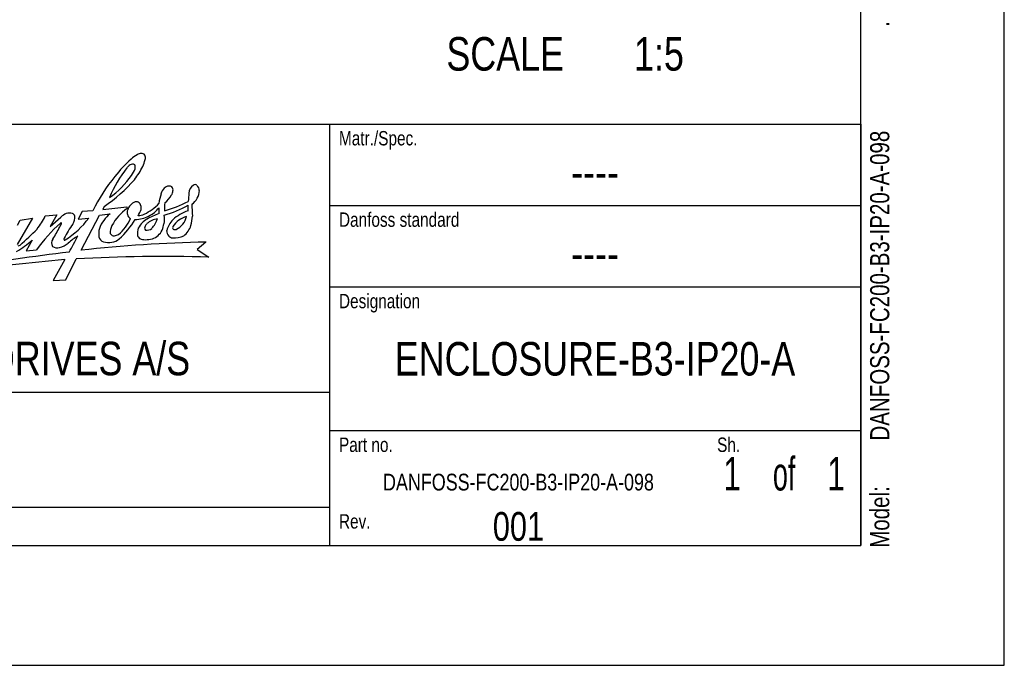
# Model space of a CAD drawing. Extents: x 0 to 420, y 0 to 297.
# Tile 18 of 38: x 317 to 420, y 0 to 67. Entities that reach past the tile are written whole.
import ezdxf
from ezdxf.enums import TextEntityAlignment as Align

# ---------------------------------------------------------------- set-up
doc = ezdxf.new("R2010")
doc.units = 0
doc.header["$LTSCALE"] = 23.1
doc.layers.get('0').update_dxf_attribs({"linetype": 'CONTINUOUS'})
doc.styles.get("Standard").update_dxf_attribs({"font": 'txt', "width": 0.8})

# ---------------------------------------------------------------- blocks, each defined once
blk = doc.blocks.new('FORMAT_BL0', base_point=(309.8, 35.03))
at = {"color": 3, "linetype": 'CONTINUOUS'}
for p, q in [((323.68, 47.39), (323.25, 46.59)), ((324.79, 47.45), (323.68, 47.39)), ((325.96, 47.89), (325.84, 47.59)), ((325.84, 47.59), (328.33, 47.88)), ((328.33, 47.88), (328.36, 47.7)), ((318.49, 46.69), (316.88, 43.92)), ((316.91, 45.96), (317.2, 46.49)), ((317.2, 46.49), (318.49, 46.69)), ((319.82, 46.91), (321.03, 47.02)), ((321.03, 47.02), (320.35, 45.82)), ((320.35, 45.82), (321.46, 46.8)), ((323.25, 46.59), (324.37, 46.69)), ((323.56, 43.34), (325.48, 46.98)), ((325.48, 46.98), (326.59, 47.14)), ((318.45, 44.39), (317.84, 43.27)), ((317.84, 43.27), (318.91, 43.37)), ((336.61, 44.19), (335.68, 43.4)), ((335.68, 43.4), (336.89, 42.62)), ((321.87, 42.36), (320.64, 40.18)), ((321.96, 40.25), (323.05, 42.44)), ((320.64, 40.18), (321.96, 40.25))]:
    blk.add_line(p, q, dxfattribs=at)
for centre, radius, start, end in [((340.02, 40.7), 16.55, 132.7678, 141.3405), ((334.39, 45.91), 8.92, 123.9219, 128.9859), ((329.93, 52.38), 1.06, 94.9156, 118.9133), ((329.87, 53), 0.445, 37.9594, 94.4524), ((319.53, 56.02), 11.2, 339.3288, 343.2604), ((329.66, 52.99), 0.628, 342.3871, 26.7521), ((339.16, 43.55), 13.69, 142.1212, 157.2787), ((329.43, 51.1), 1.37, 127.2624, 141.2908), ((329.05, 51.58), 0.753, 90.658, 126.7544), ((326.63, 52.81), 2.75, 322.9953, 339.5719), ((329, 52.11), 0.229, 7.1206, 79.5655), ((322.49, 55.93), 8.45, 322.0822, 332.8248), ((327.77, 52.06), 1.46, 351.6519, 2.8594), ((340.6, 39.84), 17.54, 140.352, 154.3042), ((316.23, 62.06), 17.19, 304.4938, 318.8006), ((320.92, 56.67), 9.65, 305.6229, 325.1023), ((333.1, 48.94), 1.23, 134.0948, 166.5724), ((332.86, 49.11), 0.942, 99.1749, 130.5996), ((332.72, 49.31), 0.727, 62.9892, 90.4831), ((332.23, 49.6), 0.926, 327.7373, 356.0266), ((332.72, 49.65), 0.45, 344.5972, 42.6678), ((335.91, 49.25), 1.08, 124.9919, 177.6651), ((334.02, 49.67), 1.9, 305.8525, 356.7917), ((335.46, 49.87), 0.319, 49.6305, 122.6069), ((335.28, 49.6), 0.635, 356.4431, 53.1022), ((329.61, 47.23), 1.22, 109.1468, 165.4571), ((329.33, 47.75), 0.653, 71.1581, 100.6058), ((329.21, 47.83), 0.626, 12.3213, 58.1903), ((336.78, 47.67), 5.11, 162.2455, 173.7012), ((329.55, 57.95), 10.84, 284.5602, 298.6483), ((330.65, 50.4), 2.69, 307.7549, 331.2624), ((616.38, 25.12), 282.59, 175.0921, 175.2663), ((331.4, 43.43), 5.24, 125.4276, 151.6769), ((329.08, 47.26), 0.71, 156.7269, 195.7096), ((323.83, 50.14), 6.53, 330.6961, 336.9361), ((328.8, 47.74), 1.05, 351.2783, 12.3026), ((327.84, 51.86), 5.3, 296.0537, 316.7157), ((329.3, 49.68), 3.07, 295.5, 321.7071), ((327.85, 47.5), 3.87, 355.119, 4.1234), ((328.1, 60.37), 14.01, 287.231, 298.306), ((335.16, 47.8), 2.9, 170.6701, 186.7315), ((336.26, 43.02), 4.68, 109.0514, 131.6471), ((331.66, 47.76), 3.1, 354.1192, 4.9525), ((387.07, 50.22), 51.98, 182.2989, 183.6689), ((314.19, 49.51), 6.2, 320.4273, 335.2716), ((322.98, 45.18), 2.22, 115.8967, 133.0831), ((317.21, 51.98), 8.9, 301.7644, 323.5624), ((322.33, 45.89), 1.33, 75.8227, 104.1022), ((322.53, 46.82), 0.384, 12.1063, 71.7042), ((321.77, 46.76), 1.15, 323.3284, 6.5266), ((329.11, 44.15), 3.92, 130.0378, 158.1695), ((325.05, 48.15), 3.97, 307.3705, 337.8449), ((321.95, 50.85), 8.44, 311.4563, 329.414), ((329.03, 47.23), 0.652, 194.1209, 242.2077), ((329.23, 49.43), 2.88, 269.7813, 298.8176), ((329.48, 48.55), 1.6, 271.5609, 295.3447), ((331.73, 44.35), 2.58, 119.8156, 133.818), ((331.94, 44.32), 2.34, 99.8011, 129.8057), ((334.82, 38.79), 8.94, 110.3813, 119.2462), ((328.96, 47.47), 2.71, 317.0284, 341.921), ((328.18, 46.62), 4.09, 352.774, 5.097), ((334.99, 44.7), 2.58, 135.1588, 164.3038), ((335.15, 44.58), 2.34, 104.0818, 148.1292), ((332.66, 47.28), 1.96, 296.1519, 347.4207), ((323.55, 48.29), 11.73, 348.3187, 353.1645), ((294.5, 69.69), 34.37, 311.3175, 315.3869), ((332.7, 33.57), 16.92, 131.8597, 144.6002), ((301.45, 56.31), 22.51, 328.373, 332.0643), ((318.08, 47.58), 3.73, 330.8763, 337.1022), ((321.46, 46.14), 0.0562, 349.5391, 143.4383), ((332.49, 39.19), 11.97, 144.9122, 153.2256), ((327.53, 45.03), 2.13, 164.3348, 187.5497), ((328.13, 45.2), 1.52, 151.9676, 184.5137), ((332.22, 44.94), 2.77, 165.3821, 181.4073), ((331.41, 44.75), 2.07, 134.994, 154.5471), ((330.57, 45.67), 0.368, 151.895, 218.2268), ((331.5, 45.16), 1.42, 138.0551, 151.6294), ((330.42, 46.28), 0.855, 261.2556, 308.6307), ((330.46, 46.2), 1.75, 288.181, 333.6632), ((329.22, 46.64), 3.05, 336.6165, 349.9772), ((333.34, 45.38), 0.844, 179.0776, 222.1801), ((333.39, 45.7), 0.262, 151.705, 219.1417), ((333.37, 45.93), 0.444, 245.4748, 290.3227), ((332.95, 46.59), 2.2, 307.3775, 341.9687), ((310.09, 53.98), 12.72, 302.0135, 311.0902), ((321.25, 44.08), 0.767, 146.0293, 207.1224), ((322.09, 44.45), 0.325, 154.315, 175.4777), ((321.85, 44.48), 0.0845, 187.9635, 300.3884), ((328.36, 36.91), 9.44, 122.8842, 130.5632), ((295.31, 58.82), 31.22, 329.8556, 333.3996), ((326.16, 44.91), 0.759, 192.6025, 250.2667), ((327, 45.27), 0.431, 206.3676, 279.0038), ((326.51, 45.72), 1.58, 279.5463, 310.7974), ((326.89, 45.9), 1.07, 279.2176, 302.2125), ((330.09, 45.1), 0.676, 199.8242, 235.8577), ((330.33, 46.11), 1.68, 248.5205, 268.1048), ((330.06, 48.25), 3.83, 273.147, 284.2883), ((333.17, 45.26), 0.638, 224.3761, 263.887), ((333.35, 46.64), 2.02, 263.2207, 297.6178), ((316.79, 44.68), 0.898, 283.2172, 296.8425), ((321.05, 44.5), 0.913, 238.0813, 286.7351), ((320.75, 45.87), 2.31, 284.1157, 309.3254), ((339.72, -104.26), 148.48, 91.1993, 96.2481), ((326.44, 46.39), 2.25, 256.2327, 278.597), ((342.32, -185.23), 228.51, 95.135, 97.8833), ((354.65, -227.43), 272.49, 96.8162, 99.1781), ((332.21, -134.32), 177, 88.4836, 92.9661)]:
    blk.add_arc(centre, radius, start, end, dxfattribs=at)
at = {"color": 5, "linetype": 'CONTINUOUS', "width": 0.8}
for s, height, p in [('Matr./Spec.', 1.5, (350.5, 54.28)), ('Danfoss standard', 1.5, (350.5, 45.78)), ('Designation', 1.5, (350.5, 37.28)), ('DANFOSS DRIVES A/S', 3.5, (294.8, 30.28)), ('Part no.', 1.5, (350.5, 22.28)), ('Sh.', 1.5, (390, 22.28)), ('Rev.', 1.5, (350.5, 14.28))]:
    blk.add_text(s, height=height, dxfattribs=at).set_placement(p)

msp = doc.modelspace()

# ---------------------------------------------------------------- linework, layer by layer
at = {"color": 7, "linetype": 'CONTINUOUS'}
for p, q in [((420, 0), (420, 297)), ((405, 12.5), (405, 284.5)), ((225, 56.5), (405, 56.5)), ((15, 12.5), (405, 12.5)), ((0, 0), (420, 0))]:
    msp.add_line(p, q, dxfattribs=at)
at = {"color": 2, "linetype": 'CONTINUOUS'}
for p, q in [((225, 56.5), (405, 56.5)), ((349.5, 56.5), (349.5, 12.5)), ((405, 56.5), (405, 12.5)), ((349.5, 48), (405, 48)), ((349.5, 39.5), (405, 39.5)), ((225, 28.5), (349.5, 28.5)), ((349.5, 24.5), (405, 24.5)), ((225, 16.5), (349.5, 16.5)), ((225, 12.5), (405, 12.5))]:
    msp.add_line(p, q, dxfattribs=at)

# ---------------------------------------------------------------- block references
msp.add_blockref('FORMAT_BL0', (309.801, 35.026), dxfattribs=at)

# ---------------------------------------------------------------- texts
at = {"color": 5, "linetype": 'CONTINUOUS', "width": 0.8}
for s, p in [('.', (407.983, 66.666)), ('DANFOSS-FC200-B3-IP20-A-098', (407.983, 23.466)), ('Model: ', (407.983, 12.266))]:
    msp.add_text(s, height=2, rotation=90, dxfattribs=at).set_placement(p)
for s, p in [('SCALE  ', (361.724, 62.084)), ('1:5', (381.324, 62.084))]:
    msp.add_text(s, height=3.5, dxfattribs=at).set_placement(p)
at = {"color": 5, "linetype": 'CONTINUOUS'}
for s, height, width, p in [('----', 3.5, 0.8, (377.25, 49.75)), ('----', 3.5, 0.8, (377.25, 41.25)), ('ENCLOSURE-B3-IP20-A', 3.5, 0.8, (377.25, 30.25)), ('1', 3.5, 0.7, (391.575, 18.25)), (' of ', 3.5, 0.6, (397, 18.25)), ('1', 3.5, 0.7, (402.425, 18.25)), ('DANFOSS-FC200-B3-IP20-A-098', 1.75, 0.8, (369.25, 18.25)), ('001', 3, 0.8, (369.25, 13))]:
    msp.add_text(s, height=height, dxfattribs=dict(at, width=width)).set_placement(p, align=Align.CENTER)

doc.saveas('drawing.dxf')
